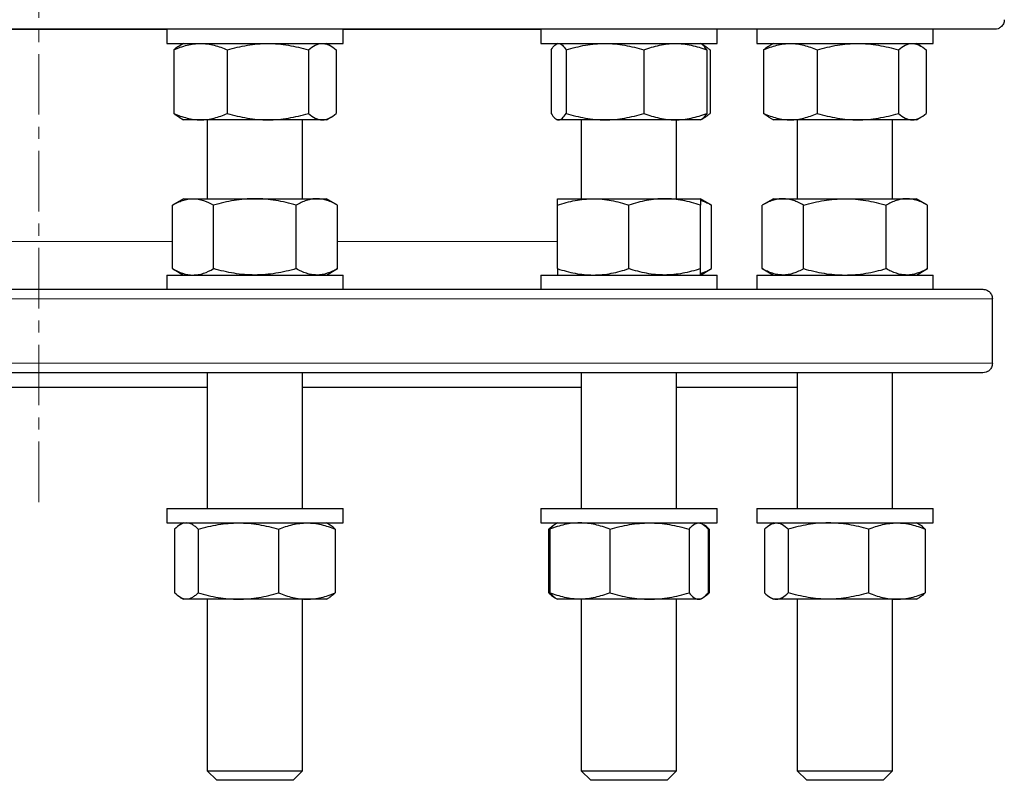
# Model space of a CAD drawing. Header units: millimetres. Extents: x 162 to 1075, y 75 to 934.
# Tile 3 of 9: x 377 to 583, y 75 to 234. Entities that reach past the tile are written whole.
import ezdxf

# ---------------------------------------------------------------- set-up
doc = ezdxf.new("R2010")
doc.units = ezdxf.units.MM
doc.linetypes.add('CENTERX2', pattern=[20.32, 12.7, -2.54, 2.54, -2.54])
doc.layers.add('FORMAT', color=7, linetype='Continuous')

msp = doc.modelspace()

# ---------------------------------------------------------------- linework, layer by layer
at = {"color": 7, "linetype": 'Continuous', "lineweight": 25}
for p, q in [((581.35, 232.39), (180.35, 232.39)), ((407.64, 232.39), (407.64, 229.39)), ((444.64, 229.39), (444.64, 232.39)), ((486.09, 232.39), (486.09, 229.39)), ((523.09, 229.39), (523.09, 232.39)), ((531.39, 232.39), (531.39, 229.39)), ((568.39, 229.39), (568.39, 232.39)), ((407.64, 229.39), (444.58, 229.39)), ((411.14, 229.39), (410.22, 228.86)), ((442.07, 228.86), (441.14, 229.39)), ((444.58, 229.39), (444.64, 229.39)), ((486.09, 229.39), (523.09, 229.39)), ((489.59, 229.39), (489.34, 229.25)), ((519.85, 229.25), (519.59, 229.39)), ((531.39, 229.39), (568.39, 229.39)), ((534.89, 229.39), (533.96, 228.86)), ((565.81, 228.86), (564.89, 229.39)), ((409.11, 228.05), (409.11, 214.73)), ((420.34, 228.05), (420.34, 214.73)), ((437.37, 228.05), (437.37, 214.73)), ((443.18, 228.05), (443.18, 214.73)), ((488.27, 228.05), (488.27, 214.73)), ((491.41, 228.05), (491.41, 214.73)), ((507.73, 228.05), (507.73, 214.73)), ((520.52, 228.86), (519.85, 229.25)), ((520.91, 228.05), (520.91, 214.73)), ((521.63, 228.05), (521.63, 214.73)), ((532.85, 228.05), (532.85, 214.73)), ((544.08, 228.05), (544.08, 214.73)), ((561.12, 228.05), (561.12, 214.73)), ((566.92, 228.05), (566.92, 214.73)), ((410.22, 213.93), (411.14, 213.39)), ((414.72, 213.39), (411.14, 213.39)), ((428.86, 213.39), (414.72, 213.39)), ((416.14, 213.39), (416.14, 196.83)), ((440.28, 213.39), (428.86, 213.39)), ((436.14, 196.83), (436.14, 213.39)), ((441.14, 213.39), (440.28, 213.39)), ((441.14, 213.39), (442.07, 213.93)), ((489.34, 213.54), (489.59, 213.39)), ((489.84, 213.39), (489.59, 213.39)), ((499.57, 213.39), (489.84, 213.39)), ((494.59, 213.39), (494.59, 196.83)), ((514.32, 213.39), (499.57, 213.39)), ((519.59, 213.39), (514.32, 213.39)), ((514.59, 196.83), (514.59, 213.39)), ((519.59, 213.39), (519.85, 213.54)), ((519.85, 213.54), (520.52, 213.92)), ((533.96, 213.93), (534.89, 213.39)), ((538.47, 213.39), (534.89, 213.39)), ((552.6, 213.39), (538.47, 213.39)), ((539.89, 213.39), (539.89, 196.83)), ((564.02, 213.39), (552.6, 213.39)), ((559.89, 196.83), (559.89, 213.39)), ((564.89, 213.39), (564.02, 213.39)), ((564.89, 213.39), (565.81, 213.93)), ((411.14, 196.83), (408.82, 195.49)), ((411.14, 196.83), (413.15, 196.83)), ((413.15, 196.83), (426.14, 196.83)), ((426.14, 196.83), (439.13, 196.83)), ((439.13, 196.83), (441.14, 196.83)), ((443.46, 195.49), (441.14, 196.83)), ((489.59, 196.83), (497.09, 196.83)), ((497.09, 196.83), (512.09, 196.83)), ((512.09, 196.83), (519.59, 196.83)), ((521.91, 195.49), (519.59, 196.83)), ((534.89, 196.83), (532.57, 195.49)), ((534.89, 196.83), (536.9, 196.83)), ((536.9, 196.83), (549.89, 196.83)), ((549.89, 196.83), (562.88, 196.83)), ((562.88, 196.83), (564.89, 196.83)), ((567.21, 195.49), (564.89, 196.83)), ((408.82, 182.17), (408.82, 195.49)), ((417.48, 182.17), (417.48, 195.49)), ((434.8, 182.17), (434.8, 195.49)), ((443.46, 182.17), (443.46, 195.49)), ((489.59, 182.17), (489.59, 195.49)), ((504.59, 182.17), (504.59, 195.49)), ((519.59, 182.17), (519.59, 195.49)), ((521.91, 182.17), (521.91, 195.49)), ((532.57, 182.17), (532.57, 195.49)), ((541.23, 182.17), (541.23, 195.49)), ((558.55, 182.17), (558.55, 195.49)), ((567.21, 182.17), (567.21, 195.49)), ((408.82, 182.17), (411.14, 180.83)), ((441.14, 180.83), (443.46, 182.17)), ((519.59, 180.83), (521.91, 182.17)), ((532.57, 182.17), (534.89, 180.83)), ((564.89, 180.83), (567.21, 182.17)), ((407.64, 180.83), (407.64, 177.83)), ((407.64, 180.83), (444.64, 180.83)), ((444.64, 177.83), (444.64, 180.83)), ((486.09, 180.83), (486.09, 177.83)), ((486.09, 180.83), (523.09, 180.83)), ((523.09, 177.83), (523.09, 180.83)), ((531.39, 180.83), (531.39, 177.83)), ((531.39, 180.83), (533.81, 180.83)), ((533.81, 180.83), (568.39, 180.83)), ((568.39, 177.83), (568.39, 180.83)), ((182.85, 177.83), (578.85, 177.83)), ((580.83, 162.33), (580.83, 175.83)), ((578.85, 160.33), (182.85, 160.33)), ((416.14, 160.33), (416.14, 131.83)), ((436.14, 131.83), (436.14, 160.33)), ((494.59, 160.33), (494.59, 131.83)), ((514.59, 131.83), (514.59, 160.33)), ((539.89, 160.33), (539.89, 131.83)), ((559.89, 131.83), (559.89, 160.33)), ((345.56, 157.33), (416.14, 157.33)), ((436.14, 157.33), (494.59, 157.33)), ((514.59, 157.33), (539.89, 157.33)), ((407.64, 131.83), (407.64, 128.83)), ((407.64, 131.83), (444.64, 131.83)), ((444.64, 128.83), (444.64, 131.83)), ((486.09, 131.83), (486.09, 128.83)), ((486.09, 131.83), (523.09, 131.83)), ((523.09, 128.83), (523.09, 131.83)), ((531.39, 131.83), (531.39, 128.83)), ((531.39, 131.83), (568.39, 131.83)), ((568.39, 128.83), (568.39, 131.83)), ((407.64, 128.83), (444.64, 128.83)), ((411.14, 128.83), (410.48, 128.45)), ((441.81, 128.45), (441.14, 128.83)), ((486.09, 128.83), (523.09, 128.83)), ((489.18, 128.59), (488.93, 128.45)), ((489.59, 128.83), (489.18, 128.59)), ((520.01, 128.59), (519.59, 128.83)), ((531.39, 128.83), (568.39, 128.83)), ((534.89, 128.83), (534.23, 128.45)), ((565.55, 128.45), (564.89, 128.83)), ((409.29, 127.49), (409.29, 114.17)), ((414.26, 127.49), (414.26, 114.17)), ((431.12, 127.49), (431.12, 114.17)), ((443, 127.49), (443, 114.17)), ((487.74, 127.49), (487.74, 114.17)), ((488, 127.49), (488, 114.17)), ((500.61, 127.49), (500.61, 114.17)), ((517.2, 127.49), (517.2, 114.17)), ((521.45, 127.49), (521.05, 127.65)), ((521.19, 127.49), (521.19, 114.17)), ((521.45, 127.49), (521.45, 114.17)), ((533.03, 127.49), (533.03, 114.17)), ((538.01, 127.49), (538.01, 114.17)), ((554.86, 127.49), (554.86, 114.17)), ((566.74, 127.49), (566.74, 114.17)), ((521.45, 114.17), (521.05, 114.01)), ((410.48, 113.21), (411.14, 112.83)), ((411.78, 112.83), (411.14, 112.83)), ((422.69, 112.83), (411.78, 112.83)), ((416.14, 112.83), (416.14, 76.83)), ((437.06, 112.83), (422.69, 112.83)), ((436.14, 76.83), (436.14, 112.83)), ((441.14, 112.83), (437.06, 112.83)), ((441.14, 112.83), (441.81, 113.21)), ((488.93, 113.21), (489.18, 113.07)), ((489.18, 113.07), (489.59, 112.83)), ((494.3, 112.83), (489.59, 112.83)), ((508.9, 112.83), (494.3, 112.83)), ((494.59, 112.83), (494.59, 76.83)), ((519.19, 112.83), (508.9, 112.83)), ((514.59, 76.83), (514.59, 112.83)), ((519.59, 112.83), (519.19, 112.83)), ((519.59, 112.83), (520.01, 113.07)), ((534.23, 113.21), (534.89, 112.83)), ((535.52, 112.83), (534.89, 112.83)), ((546.43, 112.83), (535.52, 112.83)), ((539.89, 112.83), (539.89, 76.83)), ((560.8, 112.83), (546.43, 112.83)), ((559.89, 76.83), (559.89, 112.83)), ((564.89, 112.83), (560.8, 112.83)), ((564.89, 112.83), (565.55, 113.21)), ((416.14, 76.83), (418.14, 74.83)), ((416.14, 76.83), (422.65, 76.83)), ((422.65, 76.83), (436.14, 76.83)), ((434.14, 74.83), (436.14, 76.83)), ((494.59, 76.83), (496.59, 74.83)), ((494.59, 76.83), (506.25, 76.83)), ((506.25, 76.83), (514.59, 76.83)), ((512.59, 74.83), (514.59, 76.83)), ((539.89, 76.83), (541.89, 74.83)), ((539.89, 76.83), (556.25, 76.83)), ((556.25, 76.83), (559.89, 76.83)), ((557.89, 74.83), (559.89, 76.83)), ((423.35, 74.83), (418.14, 74.83)), ((434.14, 74.83), (423.35, 74.83)), ((505.92, 74.83), (496.59, 74.83)), ((512.59, 74.83), (505.92, 74.83)), ((554.98, 74.83), (541.89, 74.83)), ((557.89, 74.83), (554.98, 74.83))]:
    msp.add_line(p, q, dxfattribs=at)
at = {"color": 8, "linetype": 'Continuous', "lineweight": 18}
for p, q in [((380.85, 232.33), (354.06, 232.33)), ((407.64, 232.33), (380.85, 232.33)), ((486.09, 232.33), (444.64, 232.33)), ((350.56, 187.83), (408.82, 187.83)), ((443.46, 187.83), (489.59, 187.83)), ((580.83, 175.83), (180.87, 175.83)), ((180.87, 162.33), (580.83, 162.33))]:
    msp.add_line(p, q, dxfattribs=at)
at = {"color": 7, "linetype": 'Continuous', "lineweight": 25}
for points, knots in [([(583.33, 234.39), (583.33, 234.23), (583.31, 234.08), (583.24, 233.77), (583.19, 233.63), (583.06, 233.37), (582.98, 233.25), (582.82, 233.04), (582.72, 232.95), (582.44, 232.7), (582.23, 232.58), (581.79, 232.43), (581.57, 232.39), (581.35, 232.39)], [0, 0, 0, 0, 0.125, 0.125, 0.25, 0.25, 0.375, 0.375, 0.5, 0.5, 0.75, 0.75, 1, 1, 1, 1]), ([(409.11, 228.05), (409.57, 228.26), (410.03, 228.44), (410.96, 228.77), (411.43, 228.92), (412.83, 229.27), (413.78, 229.39), (414.72, 229.39)], [0, 0, 0, 0, 0.25, 0.25, 0.5, 0.5, 1, 1, 1, 1]), ([(414.72, 229.39), (415.2, 229.39), (415.68, 229.36), (416.63, 229.24), (417.1, 229.15), (418.51, 228.79), (419.43, 228.46), (420.34, 228.05)], [0, 0, 0, 0, 0.25, 0.25, 0.5, 0.5, 1, 1, 1, 1]), ([(420.34, 228.05), (421.73, 228.46), (423.14, 228.8), (425.97, 229.26), (427.41, 229.39), (428.86, 229.39)], [0, 0, 0, 0, 0.5, 0.5, 1, 1, 1, 1]), ([(428.86, 229.39), (429.58, 229.39), (430.31, 229.36), (431.74, 229.24), (432.46, 229.15), (434.58, 228.8), (435.98, 228.46), (437.37, 228.05)], [0, 0, 0, 0, 0.25, 0.25, 0.5, 0.5, 1, 1, 1, 1]), ([(437.37, 228.05), (437.85, 228.46), (438.33, 228.8), (439.29, 229.26), (439.78, 229.39), (440.28, 229.39)], [0, 0, 0, 0, 0.5, 0.5, 1, 1, 1, 1]), ([(440.28, 229.39), (440.52, 229.39), (440.77, 229.36), (441.26, 229.24), (441.5, 229.15), (442.23, 228.8), (442.7, 228.46), (443.18, 228.05)], [0, 0, 0, 0, 0.25, 0.25, 0.5, 0.5, 1, 1, 1, 1]), ([(488.27, 228.05), (488.53, 228.46), (488.79, 228.8), (489.31, 229.26), (489.57, 229.39), (489.84, 229.39)], [0, 0, 0, 0, 0.5, 0.5, 1, 1, 1, 1]), ([(489.84, 229.39), (489.97, 229.39), (490.11, 229.36), (490.37, 229.24), (490.5, 229.15), (490.89, 228.8), (491.15, 228.46), (491.41, 228.05)], [0, 0, 0, 0, 0.25, 0.25, 0.5, 0.5, 1, 1, 1, 1]), ([(491.41, 228.05), (492.07, 228.26), (492.74, 228.44), (494.1, 228.77), (494.78, 228.92), (496.82, 229.27), (498.19, 229.39), (499.57, 229.39)], [0, 0, 0, 0, 0.25, 0.25, 0.5, 0.5, 1, 1, 1, 1]), ([(499.57, 229.39), (500.26, 229.39), (500.95, 229.36), (502.34, 229.24), (503.03, 229.15), (505.07, 228.79), (506.41, 228.46), (507.73, 228.05)], [0, 0, 0, 0, 0.25, 0.25, 0.5, 0.5, 1, 1, 1, 1]), ([(507.73, 228.05), (508.81, 228.46), (509.89, 228.8), (512.09, 229.26), (513.2, 229.39), (514.32, 229.39)], [0, 0, 0, 0, 0.5, 0.5, 1, 1, 1, 1]), ([(514.32, 229.39), (514.88, 229.39), (515.44, 229.36), (516.55, 229.24), (517.11, 229.15), (518.75, 228.8), (519.84, 228.46), (520.91, 228.05)], [0, 0, 0, 0, 0.25, 0.25, 0.5, 0.5, 1, 1, 1, 1]), ([(532.85, 228.05), (533.77, 228.46), (534.7, 228.8), (536.57, 229.26), (537.51, 229.39), (538.47, 229.39)], [0, 0, 0, 0, 0.5, 0.5, 1, 1, 1, 1]), ([(538.47, 229.39), (538.94, 229.39), (539.42, 229.36), (540.37, 229.24), (540.84, 229.15), (542.24, 228.8), (543.17, 228.46), (544.08, 228.05)], [0, 0, 0, 0, 0.25, 0.25, 0.5, 0.5, 1, 1, 1, 1]), ([(544.08, 228.05), (544.78, 228.26), (545.47, 228.44), (546.89, 228.77), (547.6, 228.92), (549.73, 229.27), (551.16, 229.39), (552.6, 229.39)], [0, 0, 0, 0, 0.25, 0.25, 0.5, 0.5, 1, 1, 1, 1]), ([(552.6, 229.39), (553.32, 229.39), (554.04, 229.36), (555.49, 229.24), (556.21, 229.15), (558.35, 228.79), (559.74, 228.46), (561.12, 228.05)], [0, 0, 0, 0, 0.25, 0.25, 0.5, 0.5, 1, 1, 1, 1]), ([(561.12, 228.05), (561.59, 228.46), (562.07, 228.8), (563.04, 229.26), (563.53, 229.39), (564.02, 229.39)], [0, 0, 0, 0, 0.5, 0.5, 1, 1, 1, 1]), ([(564.02, 229.39), (564.27, 229.39), (564.51, 229.36), (565, 229.24), (565.25, 229.15), (565.97, 228.8), (566.45, 228.46), (566.92, 228.05)], [0, 0, 0, 0, 0.25, 0.25, 0.5, 0.5, 1, 1, 1, 1]), ([(410.22, 228.85), (410.15, 228.81), (409.92, 228.69), (409.55, 228.42), (409.26, 228.18), (409.11, 228.05)], [0, 0, 0, 0, 0.196204, 0.598153, 1, 1, 1, 1]), ([(520.91, 228.05), (520.83, 228.18), (520.66, 228.44), (520.4, 228.77), (520.14, 229.03), (519.96, 229.19), (519.86, 229.24), (519.85, 229.24)], [0, 0, 0, 0, 0.240819, 0.481706, 0.722467, 0.967776, 1, 1, 1, 1]), ([(520.05, 229.1), (520.23, 229.01), (520.58, 228.84), (521.11, 228.48), (521.45, 228.2), (521.63, 228.05)], [0, 0, 0, 0, 0.330588, 0.665279, 1, 1, 1, 1]), ([(533.97, 228.85), (533.89, 228.81), (533.67, 228.69), (533.3, 228.42), (533, 228.18), (532.85, 228.05)], [0, 0, 0, 0, 0.196204, 0.598153, 1, 1, 1, 1]), ([(409.11, 214.73), (409.57, 214.53), (410.03, 214.34), (410.96, 214.01), (411.43, 213.87), (412.83, 213.52), (413.78, 213.39), (414.72, 213.39)], [0, 0, 0, 0, 0.25, 0.25, 0.5, 0.5, 1, 1, 1, 1]), ([(410.22, 213.93), (410.15, 213.97), (409.92, 214.1), (409.55, 214.36), (409.26, 214.61), (409.11, 214.73)], [0, 0, 0, 0, 0.196204, 0.598153, 1, 1, 1, 1]), ([(414.72, 213.39), (415.2, 213.39), (415.68, 213.42), (416.63, 213.55), (417.1, 213.64), (418.51, 213.99), (419.43, 214.33), (420.34, 214.73)], [0, 0, 0, 0, 0.25, 0.25, 0.5, 0.5, 1, 1, 1, 1]), ([(420.34, 214.73), (421.73, 214.32), (423.14, 213.99), (425.97, 213.52), (427.41, 213.39), (428.86, 213.39)], [0, 0, 0, 0, 0.5, 0.5, 1, 1, 1, 1]), ([(428.86, 213.39), (429.58, 213.39), (430.31, 213.42), (431.74, 213.55), (432.46, 213.64), (434.58, 213.99), (435.98, 214.32), (437.37, 214.73)], [0, 0, 0, 0, 0.25, 0.25, 0.5, 0.5, 1, 1, 1, 1]), ([(437.37, 214.73), (437.85, 214.32), (438.33, 213.99), (439.29, 213.52), (439.78, 213.39), (440.28, 213.39)], [0, 0, 0, 0, 0.5, 0.5, 1, 1, 1, 1]), ([(440.28, 213.39), (440.52, 213.39), (440.77, 213.42), (441.26, 213.55), (441.5, 213.64), (442.23, 213.99), (442.7, 214.32), (443.18, 214.73)], [0, 0, 0, 0, 0.25, 0.25, 0.5, 0.5, 1, 1, 1, 1]), ([(488.27, 214.73), (488.53, 214.32), (488.79, 213.99), (489.31, 213.52), (489.57, 213.39), (489.84, 213.39)], [0, 0, 0, 0, 0.5, 0.5, 1, 1, 1, 1]), ([(489.84, 213.39), (489.97, 213.39), (490.11, 213.42), (490.37, 213.55), (490.5, 213.64), (490.89, 213.99), (491.15, 214.32), (491.41, 214.73)], [0, 0, 0, 0, 0.25, 0.25, 0.5, 0.5, 1, 1, 1, 1]), ([(491.41, 214.73), (492.07, 214.53), (492.74, 214.34), (494.1, 214.01), (494.78, 213.87), (496.82, 213.52), (498.19, 213.39), (499.57, 213.39)], [0, 0, 0, 0, 0.25, 0.25, 0.5, 0.5, 1, 1, 1, 1]), ([(499.57, 213.39), (500.26, 213.39), (500.95, 213.42), (502.34, 213.55), (503.03, 213.64), (505.07, 213.99), (506.41, 214.33), (507.73, 214.73)], [0, 0, 0, 0, 0.25, 0.25, 0.5, 0.5, 1, 1, 1, 1]), ([(507.73, 214.73), (508.81, 214.32), (509.89, 213.99), (512.09, 213.52), (513.2, 213.39), (514.32, 213.39)], [0, 0, 0, 0, 0.5, 0.5, 1, 1, 1, 1]), ([(514.32, 213.39), (514.88, 213.39), (515.44, 213.42), (516.55, 213.55), (517.11, 213.64), (518.75, 213.99), (519.84, 214.32), (520.91, 214.73)], [0, 0, 0, 0, 0.25, 0.25, 0.5, 0.5, 1, 1, 1, 1]), ([(520.91, 214.73), (520.83, 214.6), (520.66, 214.34), (520.4, 214.02), (520.14, 213.75), (519.96, 213.59), (519.86, 213.55), (519.85, 213.54)], [0, 0, 0, 0, 0.2408188, 0.4817059, 0.7224674, 0.9677758, 1, 1, 1, 1]), ([(520.05, 213.69), (520.23, 213.77), (520.58, 213.95), (521.11, 214.3), (521.45, 214.59), (521.63, 214.73)], [0, 0, 0, 0, 0.330588, 0.665279, 1, 1, 1, 1]), ([(532.85, 214.73), (533.77, 214.32), (534.7, 213.99), (536.57, 213.52), (537.51, 213.39), (538.47, 213.39)], [0, 0, 0, 0, 0.5, 0.5, 1, 1, 1, 1]), ([(533.97, 213.93), (533.89, 213.97), (533.67, 214.1), (533.3, 214.36), (533, 214.61), (532.85, 214.73)], [0, 0, 0, 0, 0.196204, 0.598153, 1, 1, 1, 1]), ([(538.47, 213.39), (538.94, 213.39), (539.42, 213.42), (540.37, 213.55), (540.84, 213.64), (542.24, 213.99), (543.17, 214.32), (544.08, 214.73)], [0, 0, 0, 0, 0.25, 0.25, 0.5, 0.5, 1, 1, 1, 1]), ([(544.08, 214.73), (544.78, 214.53), (545.47, 214.34), (546.89, 214.01), (547.6, 213.87), (549.73, 213.52), (551.16, 213.39), (552.6, 213.39)], [0, 0, 0, 0, 0.25, 0.25, 0.5, 0.5, 1, 1, 1, 1]), ([(552.6, 213.39), (553.32, 213.39), (554.04, 213.42), (555.49, 213.55), (556.21, 213.64), (558.35, 213.99), (559.74, 214.33), (561.12, 214.73)], [0, 0, 0, 0, 0.25, 0.25, 0.5, 0.5, 1, 1, 1, 1]), ([(561.12, 214.73), (561.59, 214.32), (562.07, 213.99), (563.04, 213.52), (563.53, 213.39), (564.02, 213.39)], [0, 0, 0, 0, 0.5, 0.5, 1, 1, 1, 1]), ([(564.02, 213.39), (564.27, 213.39), (564.51, 213.42), (565, 213.55), (565.25, 213.64), (565.97, 213.99), (566.45, 214.32), (566.92, 214.73)], [0, 0, 0, 0, 0.25, 0.25, 0.5, 0.5, 1, 1, 1, 1]), ([(408.82, 195.49), (409.18, 195.69), (409.53, 195.88), (410.25, 196.21), (410.61, 196.35), (411.69, 196.7), (412.42, 196.83), (413.15, 196.83)], [0, 0, 0, 0, 0.25, 0.25, 0.5, 0.5, 1, 1, 1, 1]), ([(413.15, 196.83), (413.52, 196.83), (413.89, 196.8), (414.62, 196.68), (414.99, 196.58), (416.07, 196.23), (416.78, 195.89), (417.48, 195.49)], [0, 0, 0, 0, 0.25, 0.25, 0.5, 0.5, 1, 1, 1, 1]), ([(426.14, 196.83), (425.41, 196.83), (424.67, 196.8), (423.21, 196.68), (422.48, 196.58), (420.32, 196.23), (418.9, 195.9), (417.48, 195.49)], [0, 0, 0, 0, 0.25, 0.25, 0.5, 0.5, 1, 1, 1, 1]), ([(434.8, 195.49), (433.39, 195.9), (431.96, 196.24), (429.08, 196.7), (427.62, 196.83), (426.14, 196.83)], [0, 0, 0, 0, 0.5, 0.5, 1, 1, 1, 1]), ([(439.13, 196.83), (438.77, 196.83), (438.4, 196.8), (437.67, 196.68), (437.3, 196.58), (436.22, 196.23), (435.51, 195.9), (434.8, 195.49)], [0, 0, 0, 0, 0.25, 0.25, 0.5, 0.5, 1, 1, 1, 1]), ([(443.46, 195.49), (442.76, 195.9), (442.04, 196.24), (440.6, 196.7), (439.87, 196.83), (439.13, 196.83)], [0, 0, 0, 0, 0.5, 0.5, 1, 1, 1, 1]), ([(489.59, 195.49), (490.2, 195.69), (490.82, 195.88), (492.06, 196.21), (492.69, 196.35), (494.57, 196.7), (495.83, 196.83), (497.09, 196.83)], [0, 0, 0, 0, 0.25, 0.25, 0.5, 0.5, 1, 1, 1, 1]), ([(489.59, 195.49), (489.59, 195.9), (489.59, 196.24), (489.59, 196.7), (489.59, 196.83), (489.59, 196.83)], [0, 0, 0, 0, 0.5, 0.5, 1, 1, 1, 1]), ([(497.09, 196.83), (497.73, 196.83), (498.36, 196.8), (499.64, 196.68), (500.27, 196.58), (502.15, 196.23), (503.38, 195.89), (504.59, 195.49)], [0, 0, 0, 0, 0.25, 0.25, 0.5, 0.5, 1, 1, 1, 1]), ([(512.09, 196.83), (511.46, 196.83), (510.82, 196.8), (509.55, 196.68), (508.93, 196.58), (507.05, 196.23), (505.82, 195.9), (504.59, 195.49)], [0, 0, 0, 0, 0.25, 0.25, 0.5, 0.5, 1, 1, 1, 1]), ([(519.59, 195.49), (518.37, 195.9), (517.13, 196.24), (514.63, 196.7), (513.37, 196.83), (512.09, 196.83)], [0, 0, 0, 0, 0.5, 0.5, 1, 1, 1, 1]), ([(519.59, 196.83), (519.59, 196.83), (519.59, 196.8), (519.59, 196.68), (519.59, 196.58), (519.59, 196.23), (519.59, 195.9), (519.59, 195.49)], [0, 0, 0, 0, 0.25, 0.25, 0.5, 0.5, 1, 1, 1, 1]), ([(519.59, 196.52), (519.85, 196.44), (520.36, 196.27), (521.14, 195.92), (521.65, 195.63), (521.91, 195.49)], [0, 0, 0, 0, 0.320666, 0.660318, 1, 1, 1, 1]), ([(536.9, 196.83), (536.53, 196.83), (536.16, 196.8), (535.43, 196.68), (535.07, 196.58), (533.99, 196.23), (533.27, 195.9), (532.57, 195.49)], [0, 0, 0, 0, 0.25, 0.25, 0.5, 0.5, 1, 1, 1, 1]), ([(541.23, 195.49), (540.52, 195.9), (539.81, 196.24), (538.36, 196.7), (537.63, 196.83), (536.9, 196.83)], [0, 0, 0, 0, 0.5, 0.5, 1, 1, 1, 1]), ([(541.23, 195.49), (541.93, 195.69), (542.64, 195.88), (544.08, 196.21), (544.8, 196.35), (546.97, 196.7), (548.42, 196.83), (549.89, 196.83)], [0, 0, 0, 0, 0.25, 0.25, 0.5, 0.5, 1, 1, 1, 1]), ([(549.89, 196.83), (550.62, 196.83), (551.35, 196.8), (552.83, 196.68), (553.56, 196.58), (555.73, 196.23), (557.15, 195.89), (558.55, 195.49)], [0, 0, 0, 0, 0.25, 0.25, 0.5, 0.5, 1, 1, 1, 1]), ([(562.88, 196.83), (562.51, 196.83), (562.14, 196.8), (561.41, 196.68), (561.05, 196.58), (559.97, 196.23), (559.25, 195.9), (558.55, 195.49)], [0, 0, 0, 0, 0.25, 0.25, 0.5, 0.5, 1, 1, 1, 1]), ([(567.21, 195.49), (566.5, 195.9), (565.79, 196.24), (564.34, 196.7), (563.62, 196.83), (562.88, 196.83)], [0, 0, 0, 0, 0.5, 0.5, 1, 1, 1, 1]), ([(408.82, 182.17), (409.18, 181.97), (409.53, 181.78), (410.25, 181.45), (410.61, 181.31), (411.69, 180.96), (412.42, 180.83), (413.15, 180.83)], [0, 0, 0, 0, 0.25, 0.25, 0.5, 0.5, 1, 1, 1, 1]), ([(413.15, 180.83), (413.52, 180.83), (413.89, 180.86), (414.62, 180.98), (414.99, 181.08), (416.07, 181.43), (416.78, 181.77), (417.48, 182.17)], [0, 0, 0, 0, 0.25, 0.25, 0.5, 0.5, 1, 1, 1, 1]), ([(426.14, 180.83), (425.41, 180.83), (424.67, 180.86), (423.21, 180.98), (422.48, 181.07), (420.32, 181.42), (418.9, 181.76), (417.48, 182.17)], [0, 0, 0, 0, 0.25, 0.25, 0.5, 0.5, 1, 1, 1, 1]), ([(434.8, 182.17), (433.39, 181.76), (431.96, 181.42), (429.08, 180.96), (427.62, 180.83), (426.14, 180.83)], [0, 0, 0, 0, 0.5, 0.5, 1, 1, 1, 1]), ([(439.13, 180.83), (438.77, 180.83), (438.4, 180.86), (437.67, 180.98), (437.3, 181.07), (436.22, 181.42), (435.51, 181.76), (434.8, 182.17)], [0, 0, 0, 0, 0.25, 0.25, 0.5, 0.5, 1, 1, 1, 1]), ([(443.46, 182.17), (442.76, 181.76), (442.04, 181.42), (440.6, 180.96), (439.87, 180.83), (439.13, 180.83)], [0, 0, 0, 0, 0.5, 0.5, 1, 1, 1, 1]), ([(489.59, 182.17), (490.2, 181.97), (490.82, 181.78), (492.06, 181.45), (492.69, 181.31), (494.57, 180.96), (495.83, 180.83), (497.09, 180.83)], [0, 0, 0, 0, 0.25, 0.25, 0.5, 0.5, 1, 1, 1, 1]), ([(489.59, 182.17), (489.59, 181.76), (489.59, 181.42), (489.59, 180.96), (489.59, 180.83), (489.59, 180.83)], [0, 0, 0, 0, 0.5, 0.5, 1, 1, 1, 1]), ([(497.09, 180.83), (497.73, 180.83), (498.36, 180.86), (499.64, 180.98), (500.27, 181.08), (502.15, 181.43), (503.38, 181.77), (504.59, 182.17)], [0, 0, 0, 0, 0.25, 0.25, 0.5, 0.5, 1, 1, 1, 1]), ([(512.09, 180.83), (511.46, 180.83), (510.82, 180.86), (509.55, 180.98), (508.93, 181.07), (507.05, 181.42), (505.82, 181.76), (504.59, 182.17)], [0, 0, 0, 0, 0.25, 0.25, 0.5, 0.5, 1, 1, 1, 1]), ([(519.59, 182.17), (518.37, 181.76), (517.13, 181.42), (514.63, 180.96), (513.37, 180.83), (512.09, 180.83)], [0, 0, 0, 0, 0.5, 0.5, 1, 1, 1, 1]), ([(519.59, 180.83), (519.59, 180.83), (519.59, 180.86), (519.59, 180.98), (519.59, 181.07), (519.59, 181.42), (519.59, 181.76), (519.59, 182.17)], [0, 0, 0, 0, 0.25, 0.25, 0.5, 0.5, 1, 1, 1, 1]), ([(519.59, 181.14), (519.85, 181.22), (520.36, 181.39), (521.14, 181.74), (521.65, 182.03), (521.91, 182.17)], [0, 0, 0, 0, 0.320666, 0.660318, 1, 1, 1, 1]), ([(536.9, 180.83), (536.53, 180.83), (536.16, 180.86), (535.43, 180.98), (535.07, 181.07), (533.99, 181.42), (533.27, 181.76), (532.57, 182.17)], [0, 0, 0, 0, 0.25, 0.25, 0.5, 0.5, 1, 1, 1, 1]), ([(541.23, 182.17), (540.52, 181.76), (539.81, 181.42), (538.36, 180.96), (537.63, 180.83), (536.9, 180.83)], [0, 0, 0, 0, 0.5, 0.5, 1, 1, 1, 1]), ([(541.23, 182.17), (541.93, 181.97), (542.64, 181.78), (544.08, 181.45), (544.8, 181.31), (546.97, 180.96), (548.42, 180.83), (549.89, 180.83)], [0, 0, 0, 0, 0.25, 0.25, 0.5, 0.5, 1, 1, 1, 1]), ([(549.89, 180.83), (550.62, 180.83), (551.35, 180.86), (552.83, 180.98), (553.56, 181.08), (555.73, 181.43), (557.15, 181.77), (558.55, 182.17)], [0, 0, 0, 0, 0.25, 0.25, 0.5, 0.5, 1, 1, 1, 1]), ([(562.88, 180.83), (562.51, 180.83), (562.14, 180.86), (561.41, 180.98), (561.05, 181.07), (559.97, 181.42), (559.25, 181.76), (558.55, 182.17)], [0, 0, 0, 0, 0.25, 0.25, 0.5, 0.5, 1, 1, 1, 1]), ([(567.21, 182.17), (566.5, 181.76), (565.79, 181.42), (564.34, 180.96), (563.62, 180.83), (562.88, 180.83)], [0, 0, 0, 0, 0.5, 0.5, 1, 1, 1, 1]), ([(578.85, 177.83), (578.96, 177.83), (579.07, 177.82), (579.29, 177.78), (579.4, 177.75), (579.73, 177.64), (579.94, 177.52), (580.22, 177.28), (580.31, 177.18), (580.48, 176.97), (580.56, 176.85), (580.69, 176.59), (580.74, 176.45), (580.81, 176.15), (580.83, 175.99), (580.83, 175.83)], [0, 0, 0, 0, 0.125, 0.125, 0.25, 0.25, 0.5, 0.5, 0.625, 0.625, 0.75, 0.75, 0.875, 0.875, 1, 1, 1, 1]), ([(580.83, 162.33), (580.83, 162.17), (580.81, 162.01), (580.74, 161.71), (580.69, 161.57), (580.56, 161.31), (580.48, 161.19), (580.32, 160.98), (580.22, 160.88), (579.94, 160.64), (579.73, 160.52), (579.29, 160.37), (579.07, 160.33), (578.85, 160.33)], [0, 0, 0, 0, 0.125, 0.125, 0.25, 0.25, 0.375, 0.375, 0.5, 0.5, 0.75, 0.75, 1, 1, 1, 1]), ([(411.78, 128.83), (411.57, 128.83), (411.35, 128.8), (410.93, 128.68), (410.72, 128.58), (410.1, 128.23), (409.69, 127.89), (409.29, 127.49)], [0, 0, 0, 0, 0.25, 0.25, 0.5, 0.5, 1, 1, 1, 1]), ([(414.26, 127.49), (414.06, 127.69), (413.86, 127.88), (413.44, 128.21), (413.24, 128.35), (412.61, 128.7), (412.2, 128.83), (411.78, 128.83)], [0, 0, 0, 0, 0.25, 0.25, 0.5, 0.5, 1, 1, 1, 1]), ([(414.26, 127.49), (415.64, 127.9), (417.03, 128.24), (419.84, 128.7), (421.25, 128.83), (422.69, 128.83)], [0, 0, 0, 0, 0.5, 0.5, 1, 1, 1, 1]), ([(422.69, 128.83), (423.4, 128.83), (424.12, 128.8), (425.54, 128.68), (426.25, 128.58), (428.36, 128.23), (429.74, 127.9), (431.12, 127.49)], [0, 0, 0, 0, 0.25, 0.25, 0.5, 0.5, 1, 1, 1, 1]), ([(431.12, 127.49), (432.09, 127.9), (433.07, 128.24), (435.05, 128.7), (436.05, 128.83), (437.06, 128.83)], [0, 0, 0, 0, 0.5, 0.5, 1, 1, 1, 1]), ([(437.06, 128.83), (437.56, 128.83), (438.07, 128.8), (439.07, 128.68), (439.57, 128.58), (441.05, 128.23), (442.03, 127.9), (443, 127.49)], [0, 0, 0, 0, 0.25, 0.25, 0.5, 0.5, 1, 1, 1, 1]), ([(443, 127.49), (442.89, 127.59), (442.69, 127.8), (442.32, 128.1), (442.03, 128.32), (441.84, 128.42), (441.8, 128.44)], [0, 0, 0, 0, 0.264435, 0.529071, 0.908778, 1, 1, 1, 1]), ([(487.74, 127.49), (487.87, 127.62), (488.14, 127.88), (488.55, 128.2), (488.86, 128.42), (489.03, 128.5), (489.07, 128.52)], [0, 0, 0, 0, 0.304778, 0.609642, 0.914347, 1, 1, 1, 1]), ([(494.3, 128.83), (493.77, 128.83), (493.24, 128.8), (492.16, 128.68), (491.63, 128.58), (490.05, 128.23), (489.02, 127.89), (488, 127.49)], [0, 0, 0, 0, 0.25, 0.25, 0.5, 0.5, 1, 1, 1, 1]), ([(489.18, 128.59), (489.1, 128.54), (488.91, 128.42), (488.62, 128.17), (488.31, 127.86), (488.1, 127.61), (488, 127.49)], [0, 0, 0, 0, 0.211534, 0.474299, 0.737182, 1, 1, 1, 1]), ([(500.61, 127.49), (500.09, 127.69), (499.58, 127.88), (498.53, 128.21), (498, 128.35), (496.43, 128.7), (495.37, 128.83), (494.3, 128.83)], [0, 0, 0, 0, 0.25, 0.25, 0.5, 0.5, 1, 1, 1, 1]), ([(500.61, 127.49), (501.96, 127.9), (503.33, 128.24), (506.09, 128.7), (507.49, 128.83), (508.9, 128.83)], [0, 0, 0, 0, 0.5, 0.5, 1, 1, 1, 1]), ([(508.9, 128.83), (509.6, 128.83), (510.31, 128.8), (511.71, 128.68), (512.41, 128.58), (514.48, 128.23), (515.84, 127.9), (517.2, 127.49)], [0, 0, 0, 0, 0.25, 0.25, 0.5, 0.5, 1, 1, 1, 1]), ([(517.2, 127.49), (517.52, 127.9), (517.85, 128.24), (518.52, 128.7), (518.85, 128.83), (519.19, 128.83)], [0, 0, 0, 0, 0.5, 0.5, 1, 1, 1, 1]), ([(519.19, 128.83), (519.36, 128.83), (519.53, 128.8), (519.87, 128.68), (520.03, 128.58), (520.53, 128.23), (520.86, 127.9), (521.19, 127.49)], [0, 0, 0, 0, 0.25, 0.25, 0.5, 0.5, 1, 1, 1, 1]), ([(521.45, 127.49), (521.32, 127.62), (521.05, 127.88), (520.65, 128.2), (520.38, 128.37), (520.25, 128.45)], [0, 0, 0, 0, 0.339582, 0.679261, 1, 1, 1, 1]), ([(533.03, 127.49), (533.44, 127.9), (533.85, 128.24), (534.68, 128.7), (535.1, 128.83), (535.52, 128.83)], [0, 0, 0, 0, 0.5, 0.5, 1, 1, 1, 1]), ([(535.52, 128.83), (535.73, 128.83), (535.94, 128.8), (536.36, 128.68), (536.57, 128.58), (537.19, 128.23), (537.6, 127.9), (538.01, 127.49)], [0, 0, 0, 0, 0.25, 0.25, 0.5, 0.5, 1, 1, 1, 1]), ([(546.43, 128.83), (545.72, 128.83), (545.01, 128.8), (543.57, 128.68), (542.86, 128.58), (540.75, 128.23), (539.37, 127.89), (538.01, 127.49)], [0, 0, 0, 0, 0.25, 0.25, 0.5, 0.5, 1, 1, 1, 1]), ([(554.86, 127.49), (554.18, 127.69), (553.48, 127.88), (552.08, 128.21), (551.38, 128.35), (549.27, 128.7), (547.86, 128.83), (546.43, 128.83)], [0, 0, 0, 0, 0.25, 0.25, 0.5, 0.5, 1, 1, 1, 1]), ([(554.86, 127.49), (555.83, 127.9), (556.81, 128.24), (558.79, 128.7), (559.79, 128.83), (560.8, 128.83)], [0, 0, 0, 0, 0.5, 0.5, 1, 1, 1, 1]), ([(560.8, 128.83), (561.31, 128.83), (561.81, 128.8), (562.81, 128.68), (563.31, 128.58), (564.8, 128.23), (565.77, 127.9), (566.74, 127.49)], [0, 0, 0, 0, 0.25, 0.25, 0.5, 0.5, 1, 1, 1, 1]), ([(566.74, 127.49), (566.61, 127.62), (566.34, 127.88), (565.94, 128.2), (565.68, 128.37), (565.55, 128.45)], [0, 0, 0, 0, 0.339582, 0.679261, 1, 1, 1, 1]), ([(411.78, 112.83), (411.57, 112.83), (411.35, 112.86), (410.93, 112.98), (410.72, 113.08), (410.1, 113.43), (409.69, 113.77), (409.29, 114.17)], [0, 0, 0, 0, 0.25, 0.25, 0.5, 0.5, 1, 1, 1, 1]), ([(414.26, 114.17), (414.06, 113.97), (413.86, 113.78), (413.44, 113.45), (413.24, 113.31), (412.61, 112.96), (412.2, 112.83), (411.78, 112.83)], [0, 0, 0, 0, 0.25, 0.25, 0.5, 0.5, 1, 1, 1, 1]), ([(414.26, 114.17), (415.64, 113.76), (417.03, 113.42), (419.84, 112.96), (421.25, 112.83), (422.69, 112.83)], [0, 0, 0, 0, 0.5, 0.5, 1, 1, 1, 1]), ([(422.69, 112.83), (423.4, 112.83), (424.12, 112.86), (425.54, 112.98), (426.25, 113.07), (428.36, 113.42), (429.74, 113.76), (431.12, 114.17)], [0, 0, 0, 0, 0.25, 0.25, 0.5, 0.5, 1, 1, 1, 1]), ([(431.12, 114.17), (432.09, 113.76), (433.07, 113.42), (435.05, 112.96), (436.05, 112.83), (437.06, 112.83)], [0, 0, 0, 0, 0.5, 0.5, 1, 1, 1, 1]), ([(437.06, 112.83), (437.56, 112.83), (438.07, 112.86), (439.07, 112.98), (439.57, 113.07), (441.05, 113.42), (442.03, 113.76), (443, 114.17)], [0, 0, 0, 0, 0.25, 0.25, 0.5, 0.5, 1, 1, 1, 1]), ([(443, 114.17), (442.89, 114.07), (442.69, 113.86), (442.32, 113.56), (442.03, 113.34), (441.84, 113.24), (441.8, 113.22)], [0, 0, 0, 0, 0.264435, 0.529071, 0.908778, 1, 1, 1, 1]), ([(487.74, 114.17), (487.87, 114.04), (488.14, 113.78), (488.55, 113.46), (488.86, 113.24), (489.03, 113.16), (489.07, 113.14)], [0, 0, 0, 0, 0.304778, 0.609642, 0.914347, 1, 1, 1, 1]), ([(494.3, 112.83), (493.77, 112.83), (493.24, 112.86), (492.16, 112.98), (491.63, 113.08), (490.05, 113.43), (489.02, 113.77), (488, 114.17)], [0, 0, 0, 0, 0.25, 0.25, 0.5, 0.5, 1, 1, 1, 1]), ([(489.18, 113.07), (489.1, 113.12), (488.91, 113.24), (488.62, 113.49), (488.31, 113.8), (488.1, 114.05), (488, 114.17)], [0, 0, 0, 0, 0.211534, 0.474299, 0.737182, 1, 1, 1, 1]), ([(500.61, 114.17), (500.09, 113.97), (499.58, 113.78), (498.53, 113.45), (498, 113.31), (496.43, 112.96), (495.37, 112.83), (494.3, 112.83)], [0, 0, 0, 0, 0.25, 0.25, 0.5, 0.5, 1, 1, 1, 1]), ([(500.61, 114.17), (501.96, 113.76), (503.33, 113.42), (506.09, 112.96), (507.49, 112.83), (508.9, 112.83)], [0, 0, 0, 0, 0.5, 0.5, 1, 1, 1, 1]), ([(508.9, 112.83), (509.6, 112.83), (510.31, 112.86), (511.71, 112.98), (512.41, 113.07), (514.48, 113.42), (515.84, 113.76), (517.2, 114.17)], [0, 0, 0, 0, 0.25, 0.25, 0.5, 0.5, 1, 1, 1, 1]), ([(517.2, 114.17), (517.52, 113.76), (517.85, 113.42), (518.52, 112.96), (518.85, 112.83), (519.19, 112.83)], [0, 0, 0, 0, 0.5, 0.5, 1, 1, 1, 1]), ([(519.19, 112.83), (519.36, 112.83), (519.53, 112.86), (519.87, 112.98), (520.03, 113.07), (520.53, 113.42), (520.86, 113.76), (521.19, 114.17)], [0, 0, 0, 0, 0.25, 0.25, 0.5, 0.5, 1, 1, 1, 1]), ([(521.45, 114.17), (521.32, 114.04), (521.05, 113.78), (520.65, 113.46), (520.38, 113.29), (520.25, 113.21)], [0, 0, 0, 0, 0.339582, 0.679261, 1, 1, 1, 1]), ([(533.03, 114.17), (533.44, 113.76), (533.85, 113.42), (534.68, 112.96), (535.1, 112.83), (535.52, 112.83)], [0, 0, 0, 0, 0.5, 0.5, 1, 1, 1, 1]), ([(535.52, 112.83), (535.73, 112.83), (535.94, 112.86), (536.36, 112.98), (536.57, 113.07), (537.19, 113.42), (537.6, 113.76), (538.01, 114.17)], [0, 0, 0, 0, 0.25, 0.25, 0.5, 0.5, 1, 1, 1, 1]), ([(546.43, 112.83), (545.72, 112.83), (545.01, 112.86), (543.57, 112.98), (542.86, 113.08), (540.75, 113.43), (539.37, 113.77), (538.01, 114.17)], [0, 0, 0, 0, 0.25, 0.25, 0.5, 0.5, 1, 1, 1, 1]), ([(554.86, 114.17), (554.18, 113.97), (553.48, 113.78), (552.08, 113.45), (551.38, 113.31), (549.27, 112.96), (547.86, 112.83), (546.43, 112.83)], [0, 0, 0, 0, 0.25, 0.25, 0.5, 0.5, 1, 1, 1, 1]), ([(554.86, 114.17), (555.83, 113.76), (556.81, 113.42), (558.79, 112.96), (559.79, 112.83), (560.8, 112.83)], [0, 0, 0, 0, 0.5, 0.5, 1, 1, 1, 1]), ([(560.8, 112.83), (561.31, 112.83), (561.81, 112.86), (562.81, 112.98), (563.31, 113.07), (564.8, 113.42), (565.77, 113.76), (566.74, 114.17)], [0, 0, 0, 0, 0.25, 0.25, 0.5, 0.5, 1, 1, 1, 1]), ([(566.74, 114.17), (566.61, 114.04), (566.34, 113.78), (565.94, 113.46), (565.68, 113.29), (565.55, 113.21)], [0, 0, 0, 0, 0.339582, 0.679261, 1, 1, 1, 1])]:
    msp.add_open_spline(points, degree=3, knots=knots, dxfattribs=at)
at = {"layer": 'FORMAT', "linetype": 'CENTERX2', "lineweight": 18}
msp.add_line((380.85, 133.19), (380.85, 368.84), dxfattribs=at)

doc.saveas('drawing.dxf')
